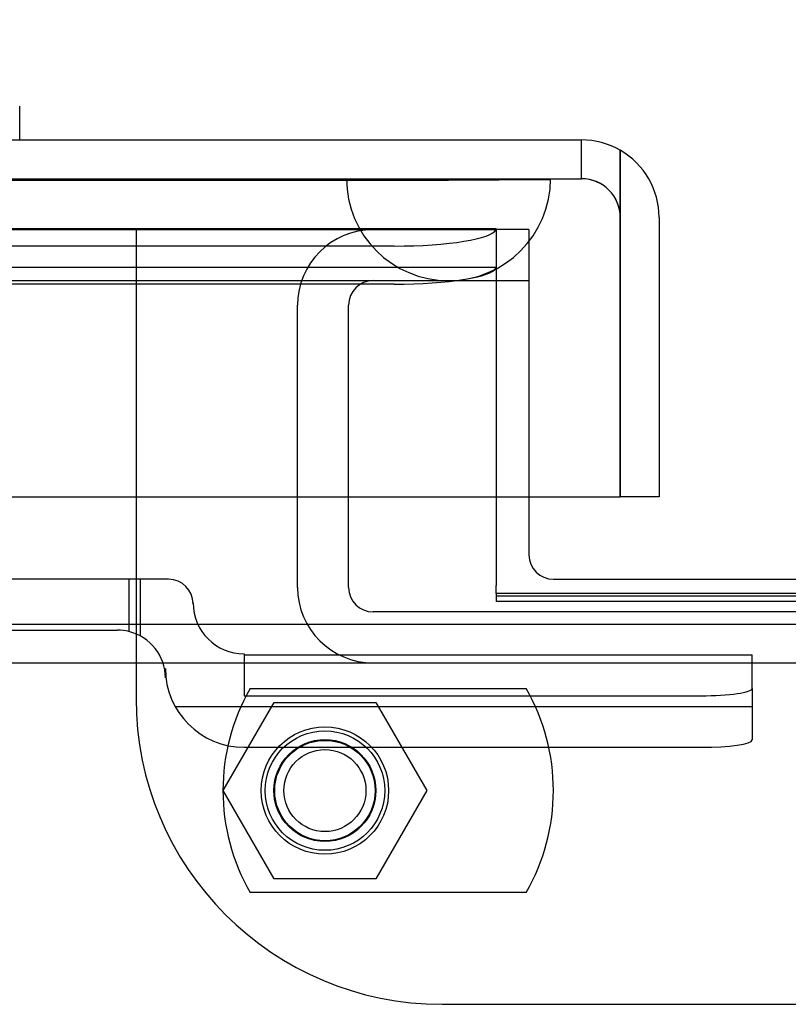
# Model space of a CAD drawing. Header units: inches. Extents: x 1 to 359, y -2 to 239.
# Tile 13 of 65: x 123.27 to 125.16, y 44.01 to 46.42. Entities that reach past the tile are written whole.
import ezdxf
from ezdxf.enums import TextEntityAlignment as Align
from ezdxf.lldxf.tags import DXFTag

# ---------------------------------------------------------------- set-up
doc = ezdxf.new("R2010")
doc.units = ezdxf.units.IN
doc.header["$MEASUREMENT"] = 0
for name, color, linetype in [('COM70098', 7, 'Continuous'), ('COM70220', 7, 'Continuous'), ('COM70739-10', 7, 'Continuous'), ('COM70838', 7, 'Continuous'), ('COM71195-10', 7, 'Continuous'), ('COM71298-10', 7, 'Continuous'), ('COM71299-10', 7, 'Continuous'), ('Default', 7, 'Continuous'), ('GSK87756', 7, 'Continuous'), ('HAN13068', 7, 'Continuous'), ('NTS86070', 7, 'Continuous'), ('SCC180005', 7, 'Continuous')]:
    doc.layers.add(name, color=color, linetype=linetype)
doc.styles.add('SEACAD_Times_New_Roman', font='times.ttf')
tags = doc.linetypes.add('HIDDEN2', pattern=[0.1875, 0.125, -0.0625]).pattern_tags.tags
tags[6:7] = [DXFTag(74, 4), DXFTag(75, 0), DXFTag(340, '0'), DXFTag(46, 0.0), DXFTag(50, 0.0), DXFTag(44, 0.0), DXFTag(45, 0.0)]
tags[4:5] = [DXFTag(74, 4), DXFTag(75, 0), DXFTag(340, '0'), DXFTag(46, 0.0), DXFTag(50, 0.0), DXFTag(44, 0.0), DXFTag(45, 0.0)]
doc.dimstyles.new('HAMMOND_(STH_-_540x360)', dxfattribs={"dimtxt": 2, "dimasz": 2.5, "dimexe": 1, "dimexo": 1, "dimgap": 0.5, "dimtad": 0, "dimtih": 1, "dimtoh": 1, "dimzin": 0, "dimdsep": 46, "dimtxsty": 'SEACAD_Times_New_Roman', "dimblk1": '_SE_FILLED', "dimblk2": '_SE_FILLED', "dimsah": 1, "dimcen": 1, "dimadec": 0, "dimazin": 0, "dimtfac": 0.8, "dimtofl": 0, "dimtmove": 0, "dimatfit": 3, "dimfxl": 1, "dimtolj": 1, "dimtzin": 0, "dimarcsym": 0})

# ---------------------------------------------------------------- blocks, each defined once
blk = doc.blocks.new('SE2')
at = {"layer": 'COM70098', "color": 7, "linetype": 'HIDDEN2'}
for p, q in [((123.5578, 45.9052), (123.5578, 44.7562)), ((124.5208, 45.9052), (124.4408, 45.9052)), ((124.5208, 45.9052), (124.5208, 45.2502)), ((124.3078, 44.0062), (127.8078, 44.0062))]:
    blk.add_line(p, q, dxfattribs=at)
at = {"layer": 'COM70098', "color": 7, "linetype": 'Continuous'}
for p, q in [((124.5208, 45.2502), (124.5208, 45.1082)), ((124.5808, 45.0482), (127.5348, 45.0482))]:
    blk.add_line(p, q, dxfattribs=at)
at = {"layer": 'COM70098', "color": 7, "linetype": 'HIDDEN2'}
blk.add_circle((124.0208, 44.5302), 0.1562, dxfattribs=at)
at = {"layer": 'COM70098', "color": 7, "linetype": 'Continuous'}
blk.add_arc((124.5808, 45.1082), 0.06, 180, 270, dxfattribs=at)
at = {"layer": 'COM70098', "color": 7, "linetype": 'HIDDEN2'}
blk.add_arc((124.3078, 44.7562), 0.75, 180, 270, dxfattribs=at)
at = {"layer": 'COM70220', "color": 7, "linetype": 'HIDDEN2'}
for p, q in [((91.6058, 46.0292), (124.0738, 46.0292)), ((91.6058, 46.0282), (124.0738, 46.0282)), ((91.6058, 46.0262), (124.0738, 46.0262)), ((124.0738, 46.0292), (124.5728, 46.0292)), ((124.0738, 46.0282), (124.5728, 46.0282)), ((124.0738, 46.0262), (124.3238, 46.0262)), ((124.0748, 46.0292), (124.0748, 46.0282)), ((124.0748, 46.0282), (124.3238, 46.0262)), ((124.3238, 46.0262), (124.5728, 46.0282)), ((124.5728, 46.0282), (124.5728, 46.0292)), ((91.6058, 45.7802), (124.0738, 45.7802)), ((124.0738, 45.7802), (124.3238, 45.7802))]:
    blk.add_line(p, q, dxfattribs=at)
blk.add_arc((124.3238, 46.0302), 0.25, 180, 0, dxfattribs=at)
at = {"layer": 'COM70739-10', "color": 7, "linetype": 'HIDDEN2'}
for p, q in [((124.3238, 45.7802), (124.5208, 45.7802)), ((123.9538, 45.0282), (123.9538, 45.7202)), ((124.0788, 45.0282), (124.0788, 45.7202)), ((127.9768, 44.9682), (124.1388, 44.9682))]:
    blk.add_line(p, q, dxfattribs=at)
for centre, radius, start, end in [((124.1388, 45.7202), 0.185, 90, 180), ((124.1388, 45.7202), 0.06, 90, 180), ((124.1388, 45.0282), 0.185, 180, 270), ((124.1388, 45.0282), 0.06, 180, 270)]:
    blk.add_arc(centre, radius, start, end, dxfattribs=at)
at = {"layer": 'COM70838', "color": 7, "linetype": 'HIDDEN2'}
for p, q in [((123.5402, 45.0482), (122.8268, 45.0482)), ((123.6378, 45.0482), (123.5402, 45.0482)), ((123.5402, 45.0482), (123.5402, 44.92)), ((123.5678, 45.0482), (123.5678, 44.9095)), ((123.6978, 44.9902), (123.6978, 44.9882)), ((122.8268, 44.9232), (123.5128, 44.9232)), ((123.8228, 44.8652), (123.8228, 44.7626)), ((123.8228, 44.8626), (125.0678, 44.8626)), ((125.0678, 44.7808), (125.0678, 44.8626)), ((123.6298, 44.8062), (123.6298, 44.8293)), ((125.0678, 44.7808), (125.0678, 44.6545)), ((123.8228, 44.7626), (124.9428, 44.7626)), ((123.6537, 44.7363), (125.0678, 44.7363)), ((123.8228, 44.6363), (124.9428, 44.6363))]:
    blk.add_line(p, q, dxfattribs=at)
for centre, radius, start, end in [((123.6378, 44.9882), 0.06, 0, 90), ((123.8228, 44.9902), 0.125, 180, 270), ((123.5128, 44.8062), 0.117, 76.4554, 90), ((123.5128, 44.8062), 0.117, 0, 76.4554), ((123.8228, 44.8293), 0.193, 180, 270)]:
    blk.add_arc(centre, radius, start, end, dxfattribs=at)
for centre, major_axis, start_param, end_param in [((124.9428, 44.7808), (-0.125, 0), 1.570796, 3.141593), ((124.9428, 44.6545), (0.125, 0), 4.712389, 6.283185)]:
    blk.add_ellipse(centre, major_axis=major_axis, ratio=0.145455, start_param=start_param, end_param=end_param, dxfattribs=at)
at = {"layer": 'COM71195-10', "color": 7, "linetype": 'Continuous'}
for p, q in [((91.0298, 46.1252), (124.6498, 46.1252)), ((124.7448, 45.9352), (124.7448, 46.0998)), ((124.7448, 46.0998), (124.7448, 45.9352)), ((124.7448, 45.2502), (124.7448, 45.9352)), ((124.7448, 45.9352), (124.7448, 45.2502)), ((124.8398, 45.9352), (124.8398, 45.2502)), ((90.9349, 45.2502), (124.7448, 45.2502)), ((124.8398, 45.2502), (124.7448, 45.2502))]:
    blk.add_line(p, q, dxfattribs=at)
at = {"layer": 'COM71195-10', "color": 7, "linetype": 'HIDDEN2'}
for p, q in [((124.6498, 46.0302), (124.6498, 46.1252)), ((91.0298, 46.0302), (124.6498, 46.0302))]:
    blk.add_line(p, q, dxfattribs=at)
at = {"layer": 'COM71195-10', "color": 7, "linetype": 'Continuous'}
for start, end in [(60, 90), (0, 60)]:
    blk.add_arc((124.6498, 45.9352), 0.19, start, end, dxfattribs=at)
at = {"layer": 'COM71195-10', "color": 7, "linetype": 'HIDDEN2'}
blk.add_arc((124.6498, 45.9352), 0.095, 0, 90, dxfattribs=at)
at = {"layer": 'COM71195-10', "color": 7, "linetype": 'Continuous'}
blk.add_ellipse((124.6498, 45.9352), major_axis=(0, -0.19), ratio=0.999171, start_param=2.617994, end_param=3.141593, dxfattribs=at)
at = {"layer": 'COM71195-10', "color": 7, "linetype": 'HIDDEN2'}
blk.add_ellipse((124.6498, 45.9352), major_axis=(0, -0.095), ratio=0.999171, start_param=1.570796, end_param=3.141593, dxfattribs=at)
at = {"layer": 'COM71298-10', "color": 7, "linetype": 'HIDDEN2'}
for p, q in [((124.4408, 45.9075), (91.4028, 45.9075)), ((124.4408, 45.9073), (124.4402, 45.9054)), ((124.4408, 45.9075), (124.4408, 45.9052)), ((124.1908, 45.865), (91.6528, 45.865)), ((124.4405, 45.8125), (91.4032, 45.8125)), ((124.1908, 45.7714), (91.6528, 45.7714)), ((127.6748, 45.007), (124.4408, 45.007))]:
    blk.add_line(p, q, dxfattribs=at)
for centre in [(124.1908, 45.9084), (124.1908, 45.8149)]:
    blk.add_ellipse(centre, major_axis=(0.25, 0), ratio=0.173648, start_param=4.712389, end_param=6.21308, dxfattribs=at)
at = {"layer": 'COM71299-10', "color": 7, "linetype": 'HIDDEN2'}
for p, q in [((91.4028, 45.9052), (124.4408, 45.9052)), ((124.4408, 45.9052), (124.4408, 45.2502)), ((124.4408, 45.0134), (124.4408, 44.9935)), ((127.6748, 44.9935), (124.4408, 44.9935)), ((90.1228, 44.8432), (161.9928, 44.8432))]:
    blk.add_line(p, q, dxfattribs=at)
at = {"layer": 'COM71299-10', "color": 7, "linetype": 'Continuous'}
for p, q in [((124.4408, 45.2502), (124.4408, 45.0332)), ((124.4408, 45.0134), (124.4408, 45.0332)), ((127.6748, 45.0134), (124.4408, 45.0134)), ((90.1228, 44.9382), (161.9928, 44.9382))]:
    blk.add_line(p, q, dxfattribs=at)
at = {"layer": 'GSK87756', "color": 7, "linetype": 'HIDDEN2'}
blk.add_circle((124.0208, 44.5302), 0.125, dxfattribs=at)
at = {"layer": 'HAN13068', "color": 7, "linetype": 'Continuous'}
blk.add_line((123.2727, 46.1252), (123.2727, 46.2082), dxfattribs=at)
at = {"layer": 'NTS86070', "color": 7, "linetype": 'HIDDEN2'}
for p, q in [((123.8378, 44.7802), (124.5138, 44.7802)), ((124.5138, 44.2802), (123.8378, 44.2802))]:
    blk.add_line(p, q, dxfattribs=at)
for radius in [0.1465, 0.125, 0.1005]:
    blk.add_circle((124.0208, 44.5302), radius, dxfattribs=at)
for centre, start, end in [((124.2708, 44.5302), 150, 210), ((124.0808, 44.5302), 330, 30)]:
    blk.add_arc(centre, 0.5, start, end, dxfattribs=at)
at = {"layer": 'SCC180005', "color": 7, "linetype": 'HIDDEN2'}
for p, q in [((123.7714, 44.5302), (123.8961, 44.7462)), ((123.8961, 44.7462), (124.1455, 44.7462)), ((124.1455, 44.7462), (124.2702, 44.5302)), ((123.8961, 44.3142), (123.7714, 44.5302)), ((124.2702, 44.5302), (124.1455, 44.3142)), ((124.1455, 44.3142), (123.8961, 44.3142))]:
    blk.add_line(p, q, dxfattribs=at)
blk.add_circle((124.0208, 44.5302), 0.123, dxfattribs=at)
blk = doc.blocks.new('DMBLK230')
at = {"layer": 'Default', "linetype": 'Continuous', "transparency": 16777216}
for points in [[(93.9028, 55.529), (91.4028, 55.1123), (93.9028, 54.6957)], [(121.4538, 55.529), (121.4538, 54.6957), (123.9538, 55.1123)]]:
    blk.add_hatch(color=7, dxfattribs=at).paths.add_polyline_path(points)
at = {"layer": 'Default', "color": 7, "linetype": 'Continuous', "transparency": 16777216}
for p, q in [((91.4028, 46.4692), (91.4028, 56.1123)), ((123.9538, 46.7202), (123.9538, 56.1123)), ((91.4028, 55.1123), (99.4191, 55.1123)), ((115.9376, 55.1123), (123.9538, 55.1123))]:
    blk.add_line(p, q, dxfattribs=at)
at = {"layer": 'Default', "color": 7, "linetype": 'Continuous', "transparency": 16777216, "style": 'SEACAD_Times_New_Roman'}
for s, p in [('32.55', (104.266, 56.1123)), ('OPENNING', (100.1191, 53.1123))]:
    blk.add_text(s, height=2, dxfattribs=at).set_placement(p, align=Align.TOP_LEFT)
blk = doc.blocks.new('_SE_FILLED')
at = {"color": 0}
blk.add_line((0, 0), (-1, 0), dxfattribs=at)
blk.add_solid([(0, 0), (-1, -0.1665), (-1, 0.1665), (0, 0)], dxfattribs=at)

msp = doc.modelspace()

# ---------------------------------------------------------------- block references
at = {"layer": 'Default'}
msp.add_blockref('SE2', (0, 0), dxfattribs=at)

# ---------------------------------------------------------------- dimensions: what is measured, and where the dimension line sits
at = {"layer": 'Default', "color": 7, "linetype": 'Continuous'}
dim = msp.add_linear_dim(base=(123.9538, 55.1123), p1=(91.4028, 45.4692), p2=(123.9538, 45.7202), text='\\A1;<>\\POPENNING', dimstyle='HAMMOND_(STH_-_540x360)', dxfattribs=at)
dim.commit()
dim.dimension.update_dxf_attribs({"geometry": 'DMBLK230', "text_midpoint": (107.6783, 55.1123), "dimtype": 160})

doc.saveas('drawing.dxf')
